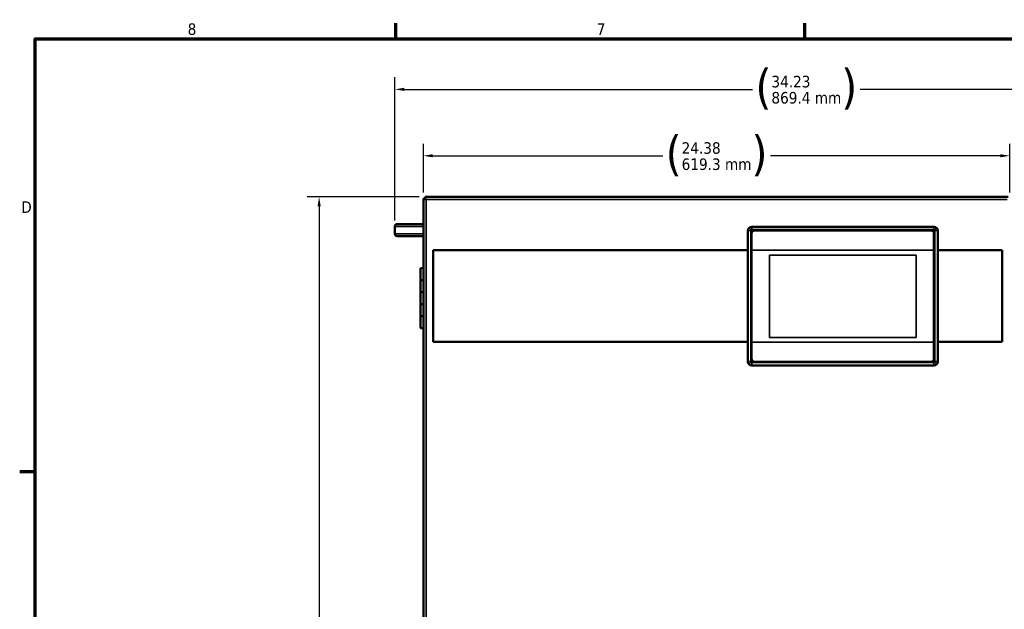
# Model space of a CAD drawing. Header units: inches. Extents: x 0 to 136, y 2 to 86.
# Tile 31 of 144: x 1 to 42, y 60 to 85. Entities that reach past the tile are written whole.
import ezdxf

# ---------------------------------------------------------------- set-up
doc = ezdxf.new("R2010")
doc.units = ezdxf.units.IN
doc.header["$LTSCALE"] = 4
doc.header["$MEASUREMENT"] = 0
for name, color, linetype, lineweight in [('Border (ANSI)', 7, 'Continuous', 70), ('Dimension (ANSI)', 7, 'Continuous', 25), ('Visible (ANSI)', 7, 'Continuous', 50), ('Visible Narrow (ANSI)', 7, 'Continuous', 35)]:
    doc.layers.add(name, color=color, linetype=linetype, lineweight=lineweight)
doc.styles.add('Dimension Text', font='tahoma.ttf')
doc.dimstyles.new('Dual Dimension', dxfattribs={"dimscale": 4, "dimtxt": 0.12, "dimasz": 0.098425, "dimexe": 0.125, "dimexo": 0.0625, "dimgap": 0.031496, "dimtad": 0, "dimtih": 1, "dimtoh": 1, "dimrnd": 1e-08, "dimzin": 4, "dimdsep": 46, "dimtxsty": 'Dimension Text', "dimcen": 0.09, "dimdle": 0.393701, "dimclrd": 256, "dimclre": 256, "dimclrt": 256, "dimadec": 0, "dimazin": 1, "dimtfac": 1, "dimtofl": 0, "dimtmove": 0, "dimatfit": 3, "dimfxl": 1, "dimtolj": 1, "dimtzin": 4, "dimlwd": -1, "dimlwe": -1, "dimarcsym": 0})

# ---------------------------------------------------------------- blocks, each defined once
blk = doc.blocks.new('Borders Default Border')
at = {"layer": 'Border (ANSI)'}
for p, q in [((4.25, 21), (4.25, 21.16)), ((8.5, 21), (8.5, 21.16)), ((0.5, 16.5), (0.34, 16.5))]:
    blk.add_line(p, q, dxfattribs=at)
at = {"layer": 'Border (ANSI)', "flags": 128}
blk.add_lwpolyline([(0.5, 1), (0.5, 21), (33.5, 21), (33.5, 1), (0.5, 1)], dxfattribs=at)
at = {"layer": 'Border (ANSI)', "char_height": 0.12, "attachment_point": 7, "style": 'Dimension Text'}
for s, insert in [('8', (2.086, 21.037)), ('7', (6.338, 21.04)), ('D', (0.356, 19.19))]:
    blk.add_mtext(s, dxfattribs=dict(at, insert=insert))
blk = doc.blocks.new('*D6')
at = {"layer": 'Defpoints', "color": 0, "transparency": 16777216}
for p in [(13.81, 77.429), (18.217, 77.429), (18.577, 25.23)]:
    blk.add_point(p, dxfattribs=at)
at = {"layer": 'Dimension (ANSI)', "transparency": 16777216}
for p, q in [((17.967, 77.429), (13.31, 77.429)), ((13.81, 77.035), (13.81, 52.344)), ((13.81, 25.624), (13.81, 50.188)), ((18.327, 25.23), (13.31, 25.23))]:
    blk.add_line(p, q, dxfattribs=at)
for points in [[(13.744, 77.035), (13.875, 77.035), (13.81, 77.429)], [(13.744, 25.624), (13.875, 25.624), (13.81, 25.23)]]:
    blk.add_solid(points, dxfattribs=at)
at = {"layer": 'Dimension (ANSI)', "transparency": 16777216, "insert": (13.81, 51.266), "char_height": 0.48, "attachment_point": 5, "style": 'Dimension Text'}
blk.add_mtext('\\A1;{\\H3.0x;(}\\S52.20^ 1325.8 mm;{\\H3.0x;)}', dxfattribs=at)
blk = doc.blocks.new('*D7')
at = {"layer": 'Defpoints', "color": 0, "transparency": 16777216}
for p in [(51.181, 81.894), (16.952, 76.192), (51.181, 60.727)]:
    blk.add_point(p, dxfattribs=at)
at = {"layer": 'Dimension (ANSI)', "transparency": 16777216}
for p, q in [((16.952, 76.442), (16.952, 82.394)), ((51.181, 60.977), (51.181, 82.394)), ((17.346, 81.894), (31.828, 81.894)), ((50.788, 81.894), (36.306, 81.894))]:
    blk.add_line(p, q, dxfattribs=at)
for points in [[(17.346, 81.959), (17.346, 81.828), (16.952, 81.894)], [(50.788, 81.959), (50.788, 81.828), (51.181, 81.894)]]:
    blk.add_solid(points, dxfattribs=at)
at = {"layer": 'Dimension (ANSI)', "transparency": 16777216, "insert": (34.067, 81.894), "char_height": 0.48, "attachment_point": 5, "style": 'Dimension Text'}
blk.add_mtext('\\A1;{\\H3.0x;(}\\S34.23^ 869.4 mm;{\\H3.0x;)}', dxfattribs=at)
blk = doc.blocks.new('*D8')
at = {"layer": 'Defpoints', "color": 0, "transparency": 16777216}
for p in [(42.526, 79.133), (18.143, 77.355), (42.526, 77.355)]:
    blk.add_point(p, dxfattribs=at)
at = {"layer": 'Dimension (ANSI)', "transparency": 16777216}
for p, q in [((18.143, 77.605), (18.143, 79.633)), ((42.526, 77.605), (42.526, 79.633)), ((18.537, 79.133), (28.097, 79.133)), ((42.132, 79.133), (32.572, 79.133))]:
    blk.add_line(p, q, dxfattribs=at)
for points in [[(18.537, 79.198), (18.537, 79.067), (18.143, 79.133)], [(42.132, 79.198), (42.132, 79.067), (42.526, 79.133)]]:
    blk.add_solid(points, dxfattribs=at)
at = {"layer": 'Dimension (ANSI)', "transparency": 16777216, "insert": (30.334, 79.133), "char_height": 0.48, "attachment_point": 5, "style": 'Dimension Text'}
blk.add_mtext('\\A1;{\\H3.0x;(}\\S24.38^ 619.3 mm;{\\H3.0x;)}', dxfattribs=at)

msp = doc.modelspace()

# ---------------------------------------------------------------- linework, layer by layer
at = {"layer": 'Visible (ANSI)'}
for p, q in [((18.2169, 77.4286), (42.4518, 77.4286)), ((18.2169, 77.386), (18.2169, 77.4286)), ((18.2169, 77.3547), (18.2169, 77.386)), ((18.1429, 29.1047), (18.1429, 77.3545)), ((18.1854, 77.3545), (18.1429, 77.3545)), ((18.2167, 77.3545), (18.1854, 77.3545)), ((18.2167, 77.3545), (18.2169, 77.3545)), ((18.2167, 77.3545), (18.2559, 77.3154)), ((18.2169, 77.3547), (18.2169, 77.3546)), ((18.2561, 77.3156), (18.2169, 77.3547)), ((18.217, 77.3546), (18.2169, 77.3546)), ((18.2169, 77.3544), (18.2169, 77.3545)), ((18.2559, 77.3154), (18.2561, 77.3152)), ((18.2563, 77.3154), (18.2561, 77.3156)), ((18.2561, 77.3152), (18.2563, 77.3152)), ((18.2563, 77.3154), (18.2563, 77.3152)), ((16.9519, 76.1921), (16.9519, 75.8921)), ((17.8298, 76.2921), (17.0519, 76.2921)), ((17.8298, 76.2921), (18.1429, 76.2921)), ((31.7955, 76.1825), (39.3705, 76.1825)), ((17.0519, 75.7921), (17.8298, 75.7921)), ((17.8298, 75.7921), (18.1429, 75.7921)), ((31.6381, 76.0251), (31.6381, 70.5722)), ((31.7727, 75.9082), (31.773, 75.9079)), ((31.7727, 70.6891), (31.7727, 75.9082)), ((31.773, 70.6894), (31.773, 75.9079)), ((31.7926, 75.9081), (31.7926, 75.2079)), ((31.9105, 76.046), (39.2555, 76.046)), ((31.9107, 76.0457), (39.2553, 76.0457)), ((39.2552, 76.0262), (31.9108, 76.0262)), ((39.3734, 75.2079), (39.3734, 75.9081)), ((39.3933, 75.9082), (39.393, 75.9079)), ((39.393, 75.9079), (39.393, 70.6894)), ((39.3933, 75.9082), (39.3933, 70.6891)), ((39.5279, 76.0251), (39.5279, 70.5722)), ((18.5539, 75.211), (18.5539, 71.401)), ((31.6381, 75.211), (18.5539, 75.211)), ((31.773, 75.211), (31.7727, 75.211)), ((31.7926, 75.2079), (31.7926, 71.3811)), ((39.3734, 71.3811), (39.3734, 75.2079)), ((39.3933, 75.211), (39.393, 75.211)), ((42.2109, 75.211), (39.5279, 75.211)), ((42.2109, 71.401), (42.2109, 75.211)), ((18.1429, 74.4596), (18.0259, 74.4596)), ((18.0259, 74.4596), (18.0259, 73.9596)), ((18.1429, 73.9596), (18.0259, 73.9596)), ((18.1429, 73.9596), (18.0259, 73.9596)), ((18.0259, 73.9596), (18.0259, 73.4596)), ((18.1429, 73.4596), (18.0259, 73.4596)), ((18.0259, 73.4596), (18.0259, 72.9596)), ((18.1429, 73.4596), (18.0259, 73.4596)), ((18.1429, 72.9596), (18.0259, 72.9596)), ((18.1429, 72.9596), (18.0259, 72.9596)), ((18.0259, 72.9596), (18.0259, 72.4596)), ((18.1429, 72.4596), (18.0259, 72.4596)), ((18.0259, 72.4596), (18.0259, 71.9596)), ((18.1429, 72.4596), (18.0259, 72.4596)), ((18.1429, 71.9596), (18.0259, 71.9596)), ((18.5539, 71.401), (31.6381, 71.401)), ((31.7727, 71.401), (31.773, 71.401)), ((31.7926, 71.3811), (31.7926, 70.6896)), ((39.3734, 70.6896), (39.3734, 71.3811)), ((39.393, 71.401), (39.3933, 71.401)), ((39.5279, 71.401), (42.2109, 71.401)), ((31.7727, 70.6891), (31.773, 70.6894)), ((39.3705, 70.4148), (31.7955, 70.4148)), ((39.2555, 70.5513), (31.9105, 70.5513)), ((39.2553, 70.5516), (31.9107, 70.5516)), ((31.9108, 70.5715), (39.2552, 70.5715)), ((39.3933, 70.6891), (39.393, 70.6894))]:
    msp.add_line(p, q, dxfattribs=at)
for centre, radius, start, end in [((17.0519, 76.1921), 0.1, 90, 180), ((17.0519, 75.8921), 0.1, 180, 270), ((31.7975, 76.0211), 0.1575, 134.05692, 134.05914), ((31.9108, 75.9081), 0.1181, 90, 180), ((39.2552, 75.9081), 0.1181, 0, 90), ((39.3684, 76.0211), 0.1575, 42.81995, 42.88765), ((31.7975, 70.5762), 0.1575, 223.08591, 223.13893), ((31.9108, 70.6896), 0.1181, 180, 270), ((39.2552, 70.6896), 0.1181, 270, 0), ((39.3684, 70.5762), 0.1575, 319.81763, 320.01996)]:
    msp.add_arc(centre, radius, start, end, dxfattribs=at)
for centre, major_axis, ratio, start_param, end_param in [((31.7957, 76.0249), (-0.1115, 0.1115), 0.9987828, 5.4983961, 7.0679745), ((39.3703, 76.0249), (0.1115, 0.1115), 0.9987828, 5.4983961, 7.0679745), ((31.9105, 75.9081), (0.0975, -0.0975), 0.9996955, 2.3563468, 3.9268385), ((31.9108, 75.9079), (0.0975, -0.0975), 0.9996955, 2.3563468, 3.9268385), ((39.2552, 75.9079), (-0.0975, -0.0975), 0.9996955, 2.3563468, 3.9268385), ((39.2555, 75.9081), (-0.0975, -0.0975), 0.9996955, 2.3563468, 3.9268385), ((31.7957, 70.5723), (-0.1115, -0.1115), 0.9987828, 5.4983961, 7.0679745), ((31.9105, 70.6891), (0.0975, 0.0975), 0.9996955, 2.3563468, 3.9268385), ((31.9108, 70.6894), (0.0975, 0.0975), 0.9996955, 2.3563468, 3.9268385), ((39.2552, 70.6894), (-0.0975, 0.0975), 0.9996955, 2.3563468, 3.9268385), ((39.2555, 70.6891), (-0.0975, 0.0975), 0.9996955, 2.3563468, 3.9268385), ((39.3703, 70.5723), (0.1115, -0.1115), 0.9987828, 5.4983961, 7.0679745)]:
    msp.add_ellipse(centre, major_axis=major_axis, ratio=ratio, start_param=start_param, end_param=end_param, dxfattribs=at)
for points in [[(18.2169, 77.386), (18.23, 77.3662), (18.243, 77.3411), (18.2561, 77.3156)], [(18.1854, 77.3545), (18.2053, 77.3414), (18.2304, 77.3285), (18.2559, 77.3154)]]:
    msp.add_open_spline(points, degree=3, dxfattribs=at)
at = {"layer": 'Visible Narrow (ANSI)'}
for p, q in [((42.4125, 77.3152), (18.2563, 77.3152)), ((18.2563, 77.3152), (18.2563, 29.144)), ((16.9519, 76.1921), (18.1429, 76.1921)), ((31.7984, 76.1796), (31.7955, 76.1825)), ((31.7984, 76.1796), (31.7984, 76.0616)), ((31.7984, 76.1796), (39.3676, 76.1796)), ((39.3676, 76.1796), (39.3705, 76.1825)), ((39.3676, 76.0616), (39.3676, 76.1796)), ((16.9519, 75.8921), (18.1429, 75.8921)), ((31.6381, 76.0251), (31.641, 76.0222)), ((31.759, 76.0222), (31.641, 76.0222)), ((31.641, 76.0222), (31.641, 70.575)), ((31.6872, 76.1334), (31.7706, 76.05)), ((31.759, 70.575), (31.759, 76.0222)), ((39.3676, 76.0616), (31.7984, 76.0616)), ((31.9105, 76.046), (31.9107, 76.0457)), ((39.2555, 76.046), (39.2553, 76.0457)), ((39.4788, 76.1334), (39.3954, 76.05)), ((39.4069, 70.575), (39.4069, 76.0222)), ((39.4069, 76.0222), (39.525, 76.0222)), ((39.5279, 76.0251), (39.525, 76.0222)), ((39.525, 70.575), (39.525, 76.0222)), ((39.3734, 75.2079), (31.7926, 75.2079)), ((32.5302, 75.0055), (38.6358, 75.0055)), ((32.5302, 71.5835), (32.5302, 75.0055)), ((38.6358, 75.0055), (38.6358, 71.5835)), ((39.3734, 71.3811), (31.7926, 71.3811)), ((38.6358, 71.5835), (32.5302, 71.5835)), ((31.6381, 70.5722), (31.641, 70.575)), ((31.759, 70.575), (31.641, 70.575)), ((31.7706, 70.5472), (31.6872, 70.4638)), ((31.7955, 70.4148), (31.7984, 70.4177)), ((31.7984, 70.5357), (39.3676, 70.5357)), ((31.7984, 70.5357), (31.7984, 70.4177)), ((31.7984, 70.4177), (39.3676, 70.4177)), ((31.9105, 70.5513), (31.9107, 70.5516)), ((39.2553, 70.5516), (39.2555, 70.5513)), ((39.3676, 70.5357), (39.3676, 70.4177)), ((39.3705, 70.4148), (39.3676, 70.4177)), ((39.4788, 70.4638), (39.3954, 70.5472)), ((39.4069, 70.575), (39.525, 70.575)), ((39.5279, 70.5722), (39.525, 70.575))]:
    msp.add_line(p, q, dxfattribs=at)
for points, knots in [([(31.6872, 76.1334), (31.7017, 76.148), (31.7192, 76.1597), (31.7382, 76.1676), (31.7572, 76.1755), (31.7778, 76.1796), (31.7984, 76.1796)], [-1, -1, -1, -1, -0.5, -0.5, -0.5, 0, 0, 0, 0]), ([(39.3676, 76.1796), (39.3882, 76.1796), (39.4088, 76.1755), (39.4278, 76.1676), (39.4468, 76.1597), (39.4643, 76.148), (39.4788, 76.1334)], [-1, -1, -1, -1, -0.5, -0.5, -0.5, 0, 0, 0, 0]), ([(31.6872, 76.1334), (31.6726, 76.1189), (31.6609, 76.1014), (31.653, 76.0824), (31.6451, 76.0634), (31.641, 76.0428), (31.641, 76.0222)], [0, 0, 0, 0, 0.5, 0.5, 0.5, 1, 1, 1, 1]), ([(31.7706, 76.05), (31.7669, 76.0464), (31.764, 76.042), (31.762, 76.0373), (31.7601, 76.0325), (31.759, 76.0274), (31.759, 76.0222)], [-1, -1, -1, -1, -0.5, -0.5, -0.5, 0, 0, 0, 0]), ([(31.7706, 76.05), (31.7742, 76.0537), (31.7786, 76.0566), (31.7833, 76.0586), (31.7881, 76.0605), (31.7932, 76.0616), (31.7984, 76.0616)], [0, 0, 0, 0, 0.5, 0.5, 0.5, 1, 1, 1, 1]), ([(39.3676, 76.0616), (39.3728, 76.0616), (39.3779, 76.0605), (39.3827, 76.0586), (39.3874, 76.0566), (39.3918, 76.0537), (39.3954, 76.05)], [0, 0, 0, 0, 0.5, 0.5, 0.5, 1, 1, 1, 1]), ([(39.3954, 76.05), (39.3991, 76.0464), (39.402, 76.042), (39.404, 76.0373), (39.4059, 76.0325), (39.4069, 76.0274), (39.4069, 76.0222)], [0, 0, 0, 0, 0.5, 0.5, 0.5, 1, 1, 1, 1]), ([(39.4788, 76.1334), (39.4934, 76.1189), (39.5051, 76.1014), (39.513, 76.0824), (39.5209, 76.0634), (39.525, 76.0428), (39.525, 76.0222)], [-1, -1, -1, -1, -0.5, -0.5, -0.5, 0, 0, 0, 0]), ([(31.641, 70.575), (31.641, 70.5545), (31.6451, 70.5339), (31.653, 70.5148), (31.6609, 70.4958), (31.6726, 70.4784), (31.6872, 70.4638)], [0, 0, 0, 0, 0.5, 0.5, 0.5, 1, 1, 1, 1]), ([(31.7984, 70.4177), (31.7778, 70.4177), (31.7572, 70.4218), (31.7382, 70.4297), (31.7192, 70.4376), (31.7017, 70.4492), (31.6872, 70.4638)], [-1, -1, -1, -1, -0.5, -0.5, -0.5, 0, 0, 0, 0]), ([(31.759, 70.575), (31.759, 70.5699), (31.7601, 70.5647), (31.762, 70.56), (31.764, 70.5552), (31.7669, 70.5509), (31.7706, 70.5472)], [-1, -1, -1, -1, -0.5, -0.5, -0.5, 0, 0, 0, 0]), ([(31.7984, 70.5357), (31.7932, 70.5357), (31.7881, 70.5367), (31.7833, 70.5387), (31.7786, 70.5407), (31.7742, 70.5436), (31.7706, 70.5472)], [0, 0, 0, 0, 0.5, 0.5, 0.5, 1, 1, 1, 1]), ([(39.3954, 70.5472), (39.3918, 70.5436), (39.3874, 70.5407), (39.3827, 70.5387), (39.3779, 70.5367), (39.3728, 70.5357), (39.3676, 70.5357)], [0, 0, 0, 0, 0.5, 0.5, 0.5, 1, 1, 1, 1]), ([(39.4788, 70.4638), (39.4643, 70.4492), (39.4468, 70.4376), (39.4278, 70.4297), (39.4088, 70.4218), (39.3882, 70.4177), (39.3676, 70.4177)], [-1, -1, -1, -1, -0.5, -0.5, -0.5, 0, 0, 0, 0]), ([(39.4069, 70.575), (39.4069, 70.5699), (39.4059, 70.5647), (39.404, 70.56), (39.402, 70.5552), (39.3991, 70.5509), (39.3954, 70.5472)], [0, 0, 0, 0, 0.5, 0.5, 0.5, 1, 1, 1, 1]), ([(39.525, 70.575), (39.525, 70.5545), (39.5209, 70.5339), (39.513, 70.5148), (39.5051, 70.4958), (39.4934, 70.4784), (39.4788, 70.4638)], [-1, -1, -1, -1, -0.5, -0.5, -0.5, 0, 0, 0, 0])]:
    msp.add_open_spline(points, degree=3, knots=knots, dxfattribs=at)

# ---------------------------------------------------------------- block references
at = {"xscale": 4, "yscale": 4, "zscale": 4}
msp.add_blockref('Borders Default Border', (0, 0), dxfattribs=at)

# ---------------------------------------------------------------- dimensions: what is measured, and where the dimension line sits
at = {"layer": 'Dimension (ANSI)'}
for base, p1, p2, angle, text, override, picture, middle in [((51.1814, 81.8935), (16.9519, 76.1921), (51.1814, 60.7271), 180, '{\\H3.0x;(}\\S<>^ 869.4 mm;{\\H3.0x;)}', {"dimgap": 0.031496, "dimtih": 0, "dimtoh": 0, "dimdec": 2, "dimpost": '\\X', "dimtol": 0, "dimlim": 0, "dimtp": 0, "dimtm": 0, "dimtdec": 2, "dimatfit": 1}, '*D7', (34.0666, 81.8935)), ((42.5259, 79.1329), (18.1429, 77.3545), (42.5259, 77.3545), 180, '{\\H3.0x;(}\\S<>^ 619.3 mm;{\\H3.0x;)}', {"dimgap": 0.031496, "dimtih": 0, "dimtoh": 0, "dimdec": 2, "dimpost": '\\X', "dimtol": 0, "dimlim": 0, "dimtp": 0, "dimtm": 0, "dimtdec": 2, "dimatfit": 1}, '*D8', (30.3344, 79.1329)), ((13.8097, 77.4286), (18.5769, 25.2302), (18.2169, 77.4286), 270, '{\\H3.0x;(}\\S<>^ 1325.8 mm;{\\H3.0x;)}', {"dimgap": 0.031496, "dimdec": 2, "dimpost": '\\X', "dimtol": 0, "dimlim": 0, "dimtp": 0, "dimtm": 0, "dimtdec": 2, "dimatfit": 1}, '*D6', (13.8097, 51.2661))]:
    dim = msp.add_linear_dim(base=base, p1=p1, p2=p2, angle=angle, text=text, dimstyle='Dual Dimension', override=override, dxfattribs=at)
    dim.commit()
    dim.dimension.update_dxf_attribs({"geometry": picture, "text_midpoint": middle, "dimtype": 160})

doc.saveas('drawing.dxf')
